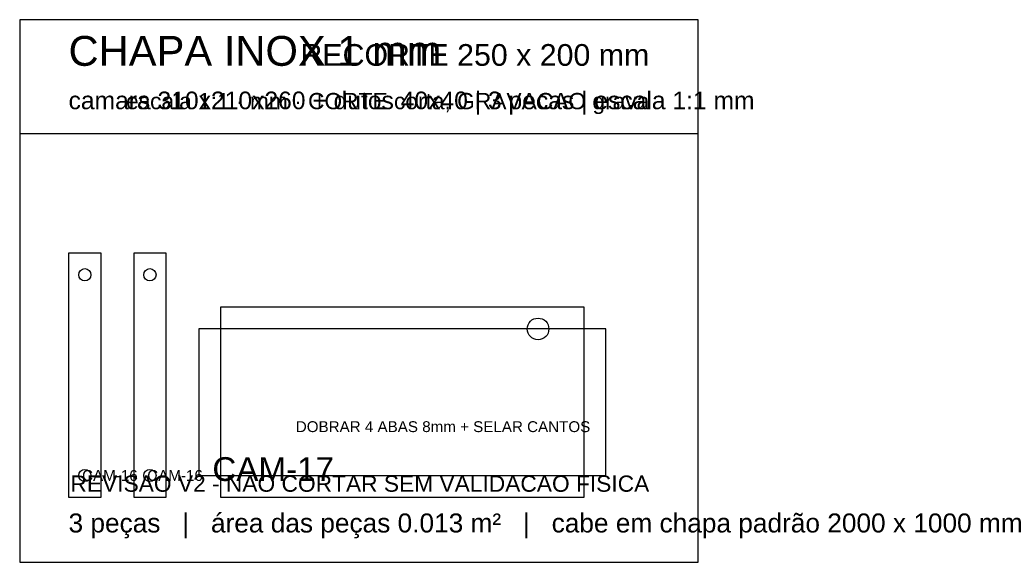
# Model space of a CAD drawing. Header units: millimetres. Extents: x 0 to 363, y 0 to 200.
import ezdxf
from ezdxf.enums import TextEntityAlignment as Align

# ---------------------------------------------------------------- set-up
doc = ezdxf.new("R2010")
doc.units = ezdxf.units.MM
for name, color, linetype in [('CORTE', 1, 'Continuous'), ('GRAVACAO', 3, 'Continuous'), ('MOLDURA', 8, 'Continuous'), ('TEXTO', 7, 'Continuous')]:
    doc.layers.add(name, color=color, linetype=linetype)
doc.styles.add('ARIAL', font='arial.ttf')

msp = doc.modelspace()

# ---------------------------------------------------------------- linework, layer by layer
at = {"layer": 'CORTE'}
for points in [[(18, 24), (30, 24), (30, 114), (18, 114)], [(42, 24), (54, 24), (54, 114), (42, 114)], [(74, 24), (208, 24), (208, 32), (216, 32), (216, 86), (208, 86), (208, 94), (74, 94), (74, 86), (66, 86), (66, 32), (74, 32)]]:
    msp.add_lwpolyline(points, close=True, dxfattribs=at)
for centre in [(24, 106), (48, 106), (24, 32), (48, 32)]:
    msp.add_circle(centre, 2.25, dxfattribs=at)
at = {"layer": 'GRAVACAO'}
msp.add_lwpolyline([(74, 32), (208, 32), (208, 86), (74, 86)], close=True, dxfattribs=at)
msp.add_circle((191, 86), 4, dxfattribs=at)
at = {"layer": 'MOLDURA'}
msp.add_line((0, 158), (250, 158), dxfattribs=at)
msp.add_lwpolyline([(0, 0), (250, 0), (250, 200), (0, 200)], close=True, dxfattribs=at)

# ---------------------------------------------------------------- texts
at = {"layer": 'GRAVACAO', "style": 'ARIAL'}
msp.add_text('DOBRAR 4 ABAS 8mm + SELAR CANTOS', height=4, dxfattribs=at).set_placement((156, 50), align=Align.MIDDLE_CENTER)
for s, height, p in [('CAM-17', 8.75, (71, 30)), ('CAM-16', 4, (23, 30)), ('CAM-16', 4, (47, 30))]:
    msp.add_text(s, height=height, dxfattribs=at).set_placement(p)
at = {"layer": 'TEXTO', "style": 'ARIAL'}
for s, height, p in [('CHAPA INOX 1 mm', 11, (18, 183)), ('camara 310x210x260 + dutos 40x40 | 3 pecas | escala 1:1 mm', 6.5, (18, 167)), ('3 peças   |   área das peças 0.013 m²   |   cabe em chapa padrão 2000 x 1000 mm', 7, (18, 11))]:
    msp.add_text(s, height=height, dxfattribs=at).set_placement(p)
for s, height, p in [('RECORTE 250 x 200 mm', 8, (232, 183)), ('escala 1:1 · mm · CORTE corta, GRAVACAO grava', 6, (232, 167)), ('REVISAO V2 - NAO CORTAR SEM VALIDACAO FISICA', 6, (232, 26))]:
    msp.add_text(s, height=height, dxfattribs=at).set_placement(p, align=Align.RIGHT)

doc.saveas('drawing.dxf')
